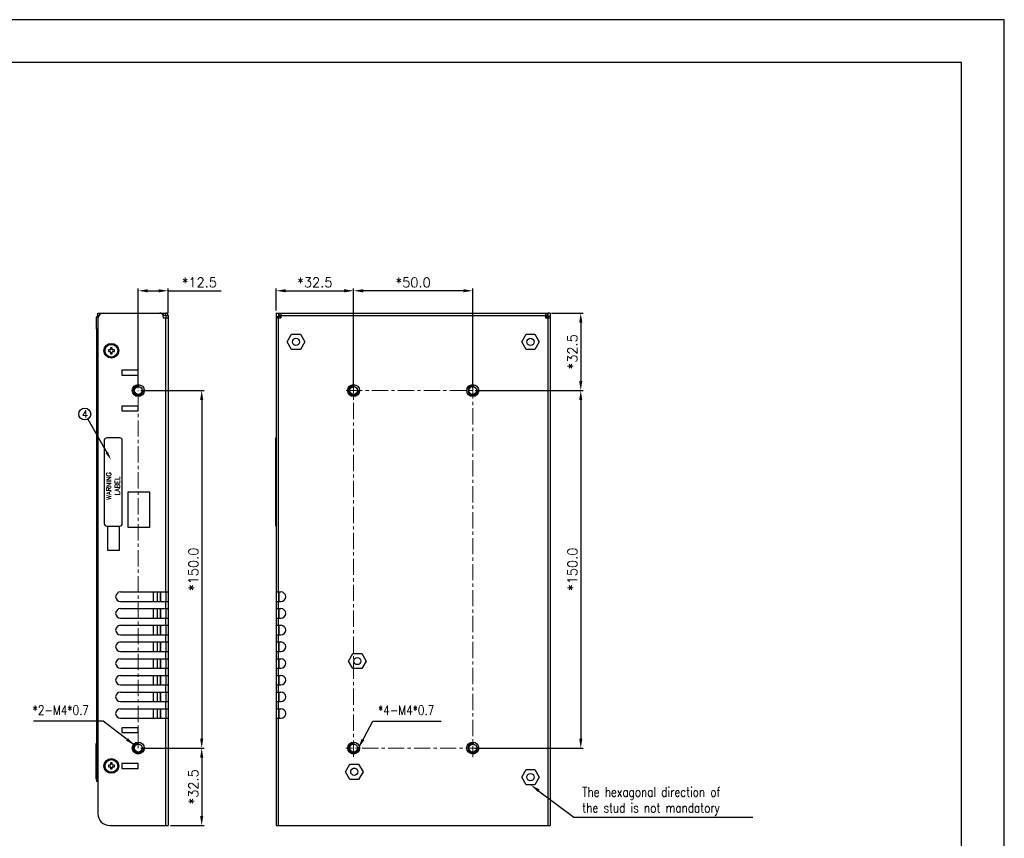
# Model space of a CAD drawing. Header units: millimetres. Extents: x 1519 to 3473, y -1005 to -133.
# Tile 14 of 14: x 1880 to 2293, y -814 to -470. Entities that reach past the tile are written whole.
import ezdxf

# ---------------------------------------------------------------- set-up
doc = ezdxf.new("R2010")
doc.units = ezdxf.units.MM
doc.header["$LTSCALE"] = 1.21
doc.header["$PDMODE"] = 3
doc.header["$PDSIZE"] = 0.3125
doc.linetypes.add('CENTER', pattern=[0.6, 0.375, -0.075, 0.075, -0.075])
doc.layers.get('0').update_dxf_attribs({"linetype": 'CONTINUOUS'})
doc.layers.get('DEFPOINTS').update_dxf_attribs({"linetype": 'CONTINUOUS'})
for name, color, linetype in [('02___PRT_ALL_AXES', 7, 'CONTINUOUS'), ('20_ALL_FEATURES', 7, 'CONTINUOUS'), ('C', 6, 'CENTER'), ('DIM', 2, 'CONTINUOUS')]:
    doc.layers.add(name, color=color, linetype=linetype)
for name, color, linetype, lineweight in [('AM_5', 3, 'CONTINUOUS', 25), ('CENTER', 4, 'CENTER', 13), ('Dimension', 2, 'CONTINUOUS', 9), ('line', 3, 'CONTINUOUS', 25)]:
    doc.layers.add(name, color=color, linetype=linetype, lineweight=lineweight)
doc.styles.add('ROMANS', font='romans')
doc.styles.add('SIMPLEX', font='SIMPLEX.shx')
doc.styles.get("Standard").update_dxf_attribs({"font": 'ISOCP.SHX', "width": 0.8})
doc.dimstyles.new('PD', dxfattribs={"dimscale": 0, "dimtxt": 4, "dimasz": 4, "dimexe": 1, "dimexo": 1, "dimgap": 1.5, "dimtad": 1, "dimdec": 1, "dimzin": 0, "dimdsep": 46, "dimtxsty": 'ROMANS', "dimcen": -0.5, "dimadec": 0, "dimazin": 0, "dimtp": 0.1, "dimtfac": 1, "dimtdec": 1, "dimtmove": 0, "dimatfit": 3, "dimfxl": 1, "dimtolj": 1, "dimtzin": 0, "dimarcsym": 0})

# ---------------------------------------------------------------- blocks, each defined once
blk = doc.blocks.new('*D123')
at = {"layer": 'DEFPOINTS', "color": 0}
for p in [(2020.13, -583.94), (2020.13, -625.78), (2070.13, -625.78)]:
    blk.add_point(p, dxfattribs=at)
at = {"layer": 'Dimension', "color": 0, "lineweight": -2}
for p, q in [((2020.13, -624.78), (2020.13, -582.94)), ((2066.13, -583.94), (2024.13, -583.94)), ((2070.13, -624.78), (2070.13, -582.94))]:
    blk.add_line(p, q, dxfattribs=at)
at = {"layer": 'Dimension', "color": 0}
for points in [[(2024.13, -583.27), (2024.13, -584.6), (2020.13, -583.94)], [(2066.13, -583.27), (2066.13, -584.6), (2070.13, -583.94)]]:
    blk.add_solid(points, dxfattribs=at)
at = {"layer": 'Dimension', "color": 0, "insert": (2045.13, -580.44), "char_height": 4, "attachment_point": 5, "style": 'ROMANS'}
blk.add_mtext('\\A1;*50.0', dxfattribs=at)
blk = doc.blocks.new('*D124')
at = {"layer": 'DEFPOINTS', "color": 0}
for p in [(2070.13, -625.78), (2070.13, -775.78), (2115.44, -775.78)]:
    blk.add_point(p, dxfattribs=at)
at = {"layer": 'Dimension', "color": 0, "lineweight": -2}
for p, q in [((2071.13, -625.78), (2116.44, -625.78)), ((2115.44, -629.78), (2115.44, -771.78)), ((2071.13, -775.78), (2116.44, -775.78))]:
    blk.add_line(p, q, dxfattribs=at)
at = {"layer": 'Dimension', "color": 0}
for points in [[(2114.78, -629.78), (2116.11, -629.78), (2115.44, -625.78)], [(2114.78, -771.78), (2116.11, -771.78), (2115.44, -775.78)]]:
    blk.add_solid(points, dxfattribs=at)
at = {"layer": 'Dimension', "color": 0, "insert": (2111.94, -700.78), "char_height": 4, "attachment_point": 5, "rotation": 90, "style": 'ROMANS'}
blk.add_mtext('\\A1;*150.0', dxfattribs=at)
blk = doc.blocks.new('*D129')
at = {"layer": 'DEFPOINTS', "color": 0}
for p in [(1929.76, -583.94), (1942.26, -594.28), (1929.76, -625.78)]:
    blk.add_point(p, dxfattribs=at)
at = {"layer": 'Dimension', "color": 0, "lineweight": -2}
for p, q in [((1929.76, -624.78), (1929.76, -582.94)), ((1933.76, -583.94), (1938.26, -583.94)), ((1942.26, -593.28), (1942.26, -582.94)), ((1942.26, -583.94), (1964.5, -583.94))]:
    blk.add_line(p, q, dxfattribs=at)
at = {"layer": 'Dimension', "color": 0}
for points in [[(1933.76, -583.27), (1933.76, -584.6), (1929.76, -583.94)], [(1938.26, -583.27), (1938.26, -584.6), (1942.26, -583.94)]]:
    blk.add_solid(points, dxfattribs=at)
at = {"layer": 'Dimension', "color": 0, "insert": (1955.38, -580.44), "char_height": 4, "attachment_point": 5, "style": 'ROMANS'}
blk.add_mtext('\\A1;*12.5', dxfattribs=at)
blk = doc.blocks.new('*D125')
at = {"layer": 'DEFPOINTS', "color": 0}
for p in [(1929.76, -625.78), (1929.76, -775.78), (1956.37, -775.78)]:
    blk.add_point(p, dxfattribs=at)
at = {"layer": 'Dimension', "color": 0, "lineweight": -2}
for p, q in [((1930.76, -625.78), (1957.37, -625.78)), ((1956.37, -629.78), (1956.37, -771.78)), ((1930.76, -775.78), (1957.37, -775.78))]:
    blk.add_line(p, q, dxfattribs=at)
at = {"layer": 'Dimension', "color": 0}
for points in [[(1955.7, -629.78), (1957.04, -629.78), (1956.37, -625.78)], [(1955.7, -771.78), (1957.04, -771.78), (1956.37, -775.78)]]:
    blk.add_solid(points, dxfattribs=at)
at = {"layer": 'Dimension', "color": 0, "insert": (1952.87, -700.78), "char_height": 4, "attachment_point": 5, "rotation": 90, "style": 'ROMANS'}
blk.add_mtext('\\A1;*150.0', dxfattribs=at)
blk = doc.blocks.new('*D130')
at = {"layer": 'DEFPOINTS', "color": 0}
for p in [(1929.76, -775.78), (1942.26, -808.28), (1956.37, -808.28)]:
    blk.add_point(p, dxfattribs=at)
at = {"layer": 'Dimension', "color": 0, "lineweight": -2}
for p, q in [((1930.76, -775.78), (1957.37, -775.78)), ((1956.37, -779.78), (1956.37, -804.28)), ((1943.26, -808.28), (1957.37, -808.28))]:
    blk.add_line(p, q, dxfattribs=at)
at = {"layer": 'Dimension', "color": 0}
for points in [[(1955.7, -779.78), (1957.04, -779.78), (1956.37, -775.78)], [(1955.7, -804.28), (1957.04, -804.28), (1956.37, -808.28)]]:
    blk.add_solid(points, dxfattribs=at)
at = {"layer": 'Dimension', "color": 0, "insert": (1952.87, -792.03), "char_height": 4, "attachment_point": 5, "rotation": 90, "style": 'ROMANS'}
blk.add_mtext('\\A1;*32.5', dxfattribs=at)
blk = doc.blocks.new('*D133')
at = {"layer": 'DEFPOINTS', "color": 0}
for p in [(2020.13, -583.94), (1987.63, -593.28), (2020.13, -625.78)]:
    blk.add_point(p, dxfattribs=at)
at = {"layer": 'Dimension', "color": 0, "lineweight": -2}
for p, q in [((1987.63, -592.28), (1987.63, -582.94)), ((1991.63, -583.94), (2016.13, -583.94)), ((2020.13, -624.78), (2020.13, -582.94))]:
    blk.add_line(p, q, dxfattribs=at)
at = {"layer": 'Dimension', "color": 0}
for points in [[(1991.63, -583.27), (1991.63, -584.6), (1987.63, -583.94)], [(2016.13, -583.27), (2016.13, -584.6), (2020.13, -583.94)]]:
    blk.add_solid(points, dxfattribs=at)
at = {"layer": 'Dimension', "color": 0, "insert": (2003.88, -580.44), "char_height": 4, "attachment_point": 5, "style": 'ROMANS'}
blk.add_mtext('\\A1;*32.5', dxfattribs=at)
blk = doc.blocks.new('*D134')
at = {"layer": 'DEFPOINTS', "color": 0}
for p in [(2102.13, -593.28), (2070.13, -625.78), (2115.44, -625.78)]:
    blk.add_point(p, dxfattribs=at)
at = {"layer": 'Dimension', "color": 0, "lineweight": -2}
for p, q in [((2103.13, -593.28), (2116.44, -593.28)), ((2115.44, -597.28), (2115.44, -621.78)), ((2071.13, -625.78), (2116.44, -625.78))]:
    blk.add_line(p, q, dxfattribs=at)
at = {"layer": 'Dimension', "color": 0}
for points in [[(2114.78, -597.28), (2116.11, -597.28), (2115.44, -593.28)], [(2114.78, -621.78), (2116.11, -621.78), (2115.44, -625.78)]]:
    blk.add_solid(points, dxfattribs=at)
at = {"layer": 'Dimension', "color": 0, "insert": (2111.94, -609.53), "char_height": 4, "attachment_point": 5, "rotation": 90, "style": 'ROMANS'}
blk.add_mtext('\\A1;*32.5', dxfattribs=at)
blk = doc.blocks.new('C')
at = {"layer": 'AM_5', "color": 3}
blk.add_line((-1379.95, 1284.24), (-1387.22, 1269.94), dxfattribs=at)
at = {"layer": 'AM_5', "color": 3, "lineweight": 5}
blk.add_trace([(-1387.76, 1270.22), (-1386.69, 1269.67), (-1388.86, 1266.73)], dxfattribs=at)
blk = doc.blocks.new('C2')
at = {"layer": 'C', "linetype": 'ByBlock'}
blk.add_line((-1041.18, 1238.72), (-966.11, 1238.72), dxfattribs=at)
at = {"layer": 'DIM', "color": 6}
blk.add_line((-1056, 1249.85), (-1041.18, 1238.72), dxfattribs=at)
blk.add_solid([(-1056.4, 1249.32), (-1059.2, 1252.25), (-1055.6, 1250.38)], dxfattribs=at)

msp = doc.modelspace()

# ---------------------------------------------------------------- linework, layer by layer
at = {"color": 7, "linetype": 'Continuous'}
for p, q in [((1912.26, -594.98), (1912.91, -594.98)), ((1912.76, -593.28), (1938.76, -593.28)), ((1912.76, -594.28), (1912.76, -593.28)), ((1912.86, -594.38), (1912.86, -595.12)), ((1938.89, -593.28), (1941.26, -593.28)), ((1940.26, -593.28), (1940.26, -594.28)), ((1940.26, -594.78), (1940.26, -595.28)), ((1941.26, -594.28), (1941.26, -593.28)), ((1941.26, -594.28), (1942.26, -594.28)), ((1942.26, -594.28), (1942.26, -808.28)), ((1987.63, -593.28), (1988.63, -593.28)), ((1987.63, -593.28), (1987.63, -808.28)), ((1987.63, -594.78), (1988.63, -594.78)), ((1988.73, -593.28), (2101.53, -593.28)), ((1988.73, -593.28), (1988.73, -594.28)), ((1989.63, -593.28), (1989.63, -595.28)), ((1989.63, -594.28), (2100.63, -594.28)), ((2100.63, -593.28), (2100.63, -595.28)), ((2101.53, -593.28), (2101.53, -594.28)), ((2102.63, -593.28), (2101.63, -593.28)), ((2102.63, -594.78), (2101.63, -594.78)), ((2102.63, -593.28), (2102.63, -808.28)), ((1912.76, -595.78), (1912.76, -803.28)), ((1940.26, -595.28), (1942.26, -595.28)), ((1941.26, -710.28), (1941.26, -595.28)), ((1987.63, -595.28), (1989.63, -595.28)), ((1988.63, -710.28), (1988.63, -595.28)), ((2100.63, -595.28), (2102.63, -595.28)), ((2101.63, -595.28), (2101.63, -808.28)), ((1917.91, -608.73), (1917.21, -608.73)), ((1917.21, -608.73), (1917.21, -609.43)), ((1917.21, -609.43), (1917.91, -609.43)), ((1918.81, -607.83), (1918.11, -607.83)), ((1918.11, -607.83), (1918.11, -608.53)), ((1918.11, -609.63), (1918.11, -610.33)), ((1918.11, -610.33), (1918.81, -610.33)), ((1918.81, -608.53), (1918.81, -607.83)), ((1918.81, -610.33), (1918.81, -609.63)), ((1919.71, -608.73), (1919.01, -608.73)), ((1919.01, -609.43), (1919.71, -609.43)), ((1919.71, -609.43), (1919.71, -608.73)), ((1929.76, -617.28), (1922.86, -617.28)), ((1922.86, -617.28), (1922.86, -619.28)), ((1922.86, -619.28), (1929.76, -619.28)), ((1929.76, -619.28), (1929.76, -617.28)), ((1929.76, -632.28), (1922.86, -632.28)), ((1922.86, -632.28), (1922.86, -634.28)), ((1922.86, -634.28), (1929.76, -634.28)), ((1929.76, -634.28), (1929.76, -632.28)), ((1915.51, -646.65), (1915.51, -681.65)), ((1922.01, -645.65), (1916.51, -645.65)), ((1923.01, -681.65), (1923.01, -646.65)), ((1987.53, -645.65), (1987.63, -645.65)), ((1987.53, -682.65), (1987.53, -645.65)), ((1987.53, -646.65), (1987.63, -646.65)), ((1925.46, -668.24), (1934.46, -668.24)), ((1925.46, -683.24), (1925.46, -668.24)), ((1934.46, -668.24), (1934.46, -683.24)), ((1987.53, -681.65), (1987.63, -681.65)), ((1916.51, -682.65), (1922.01, -682.65)), ((1921.86, -682.78), (1916.86, -682.78)), ((1916.86, -682.78), (1916.86, -692.78)), ((1921.86, -692.78), (1921.86, -682.78)), ((1934.46, -683.24), (1925.46, -683.24)), ((1987.53, -682.65), (1987.63, -682.65)), ((1916.86, -692.78), (1921.86, -692.78)), ((1922.26, -710.28), (1942.26, -710.28)), ((1936.16, -714.28), (1936.16, -710.28)), ((1937.76, -714.28), (1937.76, -710.28)), ((1939.07, -714.28), (1939.07, -710.28)), ((1939.26, -714.28), (1939.26, -710.28)), ((1987.63, -710.28), (1989.63, -710.28)), ((1988.93, -714.28), (1988.93, -710.28)), ((1922.26, -714.28), (1942.26, -714.28)), ((1941.26, -717.28), (1941.26, -714.28)), ((1987.63, -714.28), (1989.63, -714.28)), ((1988.63, -717.28), (1988.63, -714.28)), ((1922.26, -717.28), (1942.26, -717.28)), ((1936.16, -721.28), (1936.16, -717.28)), ((1937.76, -721.28), (1937.76, -717.28)), ((1939.07, -721.28), (1939.07, -717.28)), ((1939.26, -721.28), (1939.26, -717.28)), ((1987.63, -717.28), (1989.63, -717.28)), ((1988.93, -721.28), (1988.93, -717.28)), ((1922.26, -721.28), (1942.26, -721.28)), ((1941.26, -724.28), (1941.26, -721.28)), ((1987.63, -721.28), (1989.63, -721.28)), ((1988.63, -724.28), (1988.63, -721.28)), ((1922.26, -724.28), (1942.26, -724.28)), ((1936.16, -728.28), (1936.16, -724.28)), ((1937.76, -728.28), (1937.76, -724.28)), ((1939.07, -728.28), (1939.07, -724.28)), ((1939.26, -728.28), (1939.26, -724.28)), ((1987.63, -724.28), (1989.63, -724.28)), ((1988.93, -728.28), (1988.93, -724.28)), ((1922.26, -728.28), (1942.26, -728.28)), ((1922.26, -731.28), (1942.26, -731.28)), ((1936.16, -735.28), (1936.16, -731.28)), ((1937.76, -735.28), (1937.76, -731.28)), ((1939.07, -735.28), (1939.07, -731.28)), ((1939.26, -735.28), (1939.26, -731.28)), ((1941.26, -731.28), (1941.26, -728.28)), ((1987.63, -728.28), (1989.63, -728.28)), ((1987.63, -731.28), (1989.63, -731.28)), ((1988.63, -731.28), (1988.63, -728.28)), ((1988.93, -735.28), (1988.93, -731.28)), ((1922.26, -735.28), (1942.26, -735.28)), ((1941.26, -738.28), (1941.26, -735.28)), ((1987.63, -735.28), (1989.63, -735.28)), ((1988.63, -738.28), (1988.63, -735.28)), ((1922.26, -738.28), (1942.26, -738.28)), ((1936.16, -742.28), (1936.16, -738.28)), ((1937.76, -742.28), (1937.76, -738.28)), ((1939.07, -742.28), (1939.07, -738.28)), ((1939.26, -742.28), (1939.26, -738.28)), ((1987.63, -738.28), (1989.63, -738.28)), ((1988.93, -742.28), (1988.93, -738.28)), ((1922.26, -742.28), (1942.26, -742.28)), ((1941.26, -745.28), (1941.26, -742.28)), ((1987.63, -742.28), (1989.63, -742.28)), ((1988.63, -745.28), (1988.63, -742.28)), ((1922.26, -745.28), (1942.26, -745.28)), ((1936.16, -749.28), (1936.16, -745.28)), ((1937.76, -749.28), (1937.76, -745.28)), ((1939.07, -749.28), (1939.07, -745.28)), ((1939.26, -749.28), (1939.26, -745.28)), ((1987.63, -745.28), (1989.63, -745.28)), ((1988.93, -749.28), (1988.93, -745.28)), ((1922.26, -749.28), (1942.26, -749.28)), ((1941.26, -752.28), (1941.26, -749.28)), ((1987.63, -749.28), (1989.63, -749.28)), ((1988.63, -752.28), (1988.63, -749.28)), ((1922.26, -752.28), (1942.26, -752.28)), ((1936.16, -756.28), (1936.16, -752.28)), ((1937.76, -756.28), (1937.76, -752.28)), ((1939.07, -756.28), (1939.07, -752.28)), ((1939.26, -756.28), (1939.26, -752.28)), ((1987.63, -752.28), (1989.63, -752.28)), ((1988.93, -756.28), (1988.93, -752.28)), ((1922.26, -756.28), (1942.26, -756.28)), ((1922.26, -759.28), (1942.26, -759.28)), ((1936.16, -763.28), (1936.16, -759.28)), ((1937.76, -763.28), (1937.76, -759.28)), ((1939.07, -763.28), (1939.07, -759.28)), ((1939.26, -763.28), (1939.26, -759.28)), ((1941.26, -759.28), (1941.26, -756.28)), ((1987.63, -756.28), (1989.63, -756.28)), ((1987.63, -759.28), (1989.63, -759.28)), ((1988.63, -759.28), (1988.63, -756.28)), ((1988.93, -763.28), (1988.93, -759.28)), ((1922.26, -763.28), (1942.26, -763.28)), ((1941.26, -808.28), (1941.26, -763.28)), ((1987.63, -763.28), (1989.63, -763.28)), ((1988.63, -808.28), (1988.63, -763.28)), ((1929.76, -767.28), (1922.86, -767.28)), ((1922.86, -767.28), (1922.86, -769.28)), ((1929.76, -769.28), (1929.76, -767.28)), ((1922.86, -769.28), (1929.76, -769.28)), ((1912.07, -773.88), (1912.26, -773.88)), ((1912.07, -788.88), (1912.07, -773.88)), ((1912.07, -774.88), (1912.26, -774.88)), ((1917.91, -782.93), (1917.21, -782.93)), ((1917.21, -782.93), (1917.21, -783.63)), ((1917.21, -783.63), (1917.91, -783.63)), ((1918.81, -782.03), (1918.11, -782.03)), ((1918.11, -782.03), (1918.11, -782.73)), ((1918.11, -783.83), (1918.11, -784.53)), ((1918.11, -784.53), (1918.81, -784.53)), ((1918.81, -782.73), (1918.81, -782.03)), ((1918.81, -784.53), (1918.81, -783.83)), ((1919.71, -782.93), (1919.01, -782.93)), ((1919.01, -783.63), (1919.71, -783.63)), ((1919.71, -783.63), (1919.71, -782.93)), ((1929.76, -782.28), (1922.86, -782.28)), ((1922.86, -782.28), (1922.86, -784.28)), ((1922.86, -784.28), (1929.76, -784.28)), ((1929.76, -784.28), (1929.76, -782.28)), ((1912.07, -787.88), (1912.26, -787.88)), ((1912.07, -788.88), (1912.26, -788.88)), ((1917.76, -808.28), (1942.26, -808.28)), ((1987.63, -808.28), (2102.63, -808.28))]:
    msp.add_line(p, q, dxfattribs=at)
at = {"color": 3, "linetype": 'Continuous'}
for p, q in [((1912.26, -599.98), (1912.26, -594.98)), ((1912.76, -594.28), (1913.27, -594.28)), ((1912.86, -594.38), (1913.21, -594.38)), ((1941.26, -594.28), (1940.16, -594.28)), ((1941.26, -594.28), (1941.26, -595.28)), ((1988.63, -593.28), (1988.63, -595.28)), ((1989.63, -594.28), (1988.73, -594.28)), ((1988.73, -594.28), (1988.73, -595.28)), ((2101.53, -594.28), (2100.63, -594.28)), ((2101.53, -594.28), (2101.53, -595.28)), ((2101.63, -593.28), (2101.63, -595.28)), ((1989.05, -595.12), (1988.73, -595.12)), ((2101.53, -595.12), (2101.2, -595.12)), ((1912.76, -599.98), (1912.26, -599.98)), ((1941.26, -710.28), (1941.26, -714.28)), ((1988.63, -710.28), (1988.63, -714.28)), ((1988.73, -714.28), (1988.73, -710.28)), ((1941.26, -717.28), (1941.26, -721.28)), ((1988.63, -717.28), (1988.63, -721.28)), ((1988.73, -721.28), (1988.73, -717.28)), ((1941.26, -724.28), (1941.26, -728.28)), ((1988.63, -724.28), (1988.63, -728.28)), ((1988.73, -728.28), (1988.73, -724.28)), ((1941.26, -731.28), (1941.26, -735.28)), ((1988.63, -731.28), (1988.63, -735.28)), ((1988.73, -735.28), (1988.73, -731.28)), ((1941.26, -738.28), (1941.26, -742.28)), ((1988.63, -738.28), (1988.63, -742.28)), ((1988.73, -742.28), (1988.73, -738.28)), ((1941.26, -745.28), (1941.26, -749.28)), ((1988.63, -745.28), (1988.63, -749.28)), ((1988.73, -749.28), (1988.73, -745.28)), ((1941.26, -752.28), (1941.26, -756.28)), ((1988.63, -752.28), (1988.63, -756.28)), ((1988.73, -756.28), (1988.73, -752.28)), ((1941.26, -759.28), (1941.26, -763.28)), ((1988.63, -759.28), (1988.63, -763.28)), ((1988.73, -763.28), (1988.73, -759.28))]:
    msp.add_line(p, q, dxfattribs=at)
for points in [[(1519.19, -1004.82), (2293.19, -1004.82), (2293.19, -470.22), (1519.19, -470.22)], [(1537.19, -986.82), (2275.19, -986.82), (2275.19, -488.22), (1537.19, -488.22)]]:
    msp.add_lwpolyline(points, close=True)
for centre, radius in [((1929.76, -625.78), 2.5), ((2020.13, -625.78), 2.5), ((2070.13, -625.78), 2.5), ((1929.76, -625.78), 1.65), ((2020.13, -625.78), 1.65), ((2070.13, -625.78), 1.65), ((1929.76, -775.78), 2.5), ((1929.76, -775.78), 1.65), ((2020.13, -775.78), 2.5), ((2020.13, -775.78), 1.65), ((2070.13, -775.78), 2.5), ((2070.13, -775.78), 1.65)]:
    msp.add_circle(centre, radius)
msp.add_arc((1912.86, -594.98), 0.6, 90, 180, dxfattribs=at)
at = {"color": 7, "linetype": 'Continuous'}
for centre, radius, start, end in [((1915.26, -595.78), 2.5, 90, 180), ((1938.76, -594.78), 1.5, 0, 90), ((1941.26, -594.28), 1, 0, 90), ((1989.93, -595.58), 1, 108.4489, 161.5511), ((2100.33, -595.58), 1, 18.4489, 71.5511), ((1917.91, -608.53), 0.2, 270, 0), ((1917.91, -609.63), 0.2, 0, 90), ((1919.01, -608.53), 0.2, 180, 270), ((1919.01, -609.63), 0.2, 90, 180), ((1916.51, -646.65), 1, 90, 180), ((1922.01, -646.65), 1, 0, 90), ((1916.51, -681.65), 1, 180, 270), ((1922.01, -681.65), 1, 270, 0), ((1922.26, -712.28), 2, 90, 270), ((1989.63, -712.28), 2, 270, 90), ((1922.26, -719.28), 2, 90, 270), ((1989.63, -719.28), 2, 270, 90), ((1922.26, -726.28), 2, 90, 270), ((1989.63, -726.28), 2, 270, 90), ((1922.26, -733.28), 2, 90, 270), ((1989.63, -733.28), 2, 270, 90), ((1922.26, -740.28), 2, 90, 270), ((1989.63, -740.28), 2, 270, 90), ((1922.26, -747.28), 2, 90, 270), ((1989.63, -747.28), 2, 270, 90), ((1922.26, -754.28), 2, 90, 270), ((1989.63, -754.28), 2, 270, 90), ((1922.26, -761.28), 2, 90, 270), ((1989.63, -761.28), 2, 270, 90), ((1917.91, -782.73), 0.2, 270, 0), ((1917.91, -783.83), 0.2, 0, 90), ((1919.01, -782.73), 0.2, 180, 270), ((1919.01, -783.83), 0.2, 90, 180), ((2020.38, -785.86), 1.6, 57.4953, 120.7686), ((1917.76, -803.28), 5, 180, 270)]:
    msp.add_arc(centre, radius, start, end, dxfattribs=at)
at = {"layer": '02___PRT_ALL_AXES', "color": 7, "linetype": 'Continuous'}
for p, q in [((1992.27, -605.38), (1994.1, -602.2)), ((1994.1, -602.2), (1997.78, -602.2)), ((1997.78, -602.2), (1999.61, -605.38)), ((2090.67, -605.38), (2092.5, -602.2)), ((2092.5, -602.2), (2096.18, -602.2)), ((2096.18, -602.2), (2098.01, -605.38)), ((1994.1, -608.56), (1992.27, -605.38)), ((1999.61, -605.38), (1997.78, -608.56)), ((2092.5, -608.56), (2090.67, -605.38)), ((2098.01, -605.38), (2096.18, -608.56)), ((1997.78, -608.56), (1994.1, -608.56)), ((2096.18, -608.56), (2092.5, -608.56)), ((2018.01, -739.28), (2019.85, -736.1)), ((2019.85, -742.46), (2018.01, -739.28)), ((2019.85, -736.1), (2023.52, -736.1)), ((2023.52, -736.1), (2025.35, -739.28)), ((2025.35, -739.28), (2023.52, -742.46)), ((2023.52, -742.46), (2019.85, -742.46)), ((2016.72, -785.73), (2018.55, -782.55)), ((2018.55, -782.55), (2022.23, -782.55)), ((2022.23, -782.55), (2024.06, -785.73)), ((2090.67, -787.98), (2092.5, -784.8)), ((2092.5, -784.8), (2096.18, -784.8)), ((2096.18, -784.8), (2098.01, -787.98)), ((2018.55, -788.91), (2016.72, -785.73)), ((2022.23, -788.91), (2018.55, -788.91)), ((2024.06, -785.73), (2022.23, -788.91)), ((2092.5, -791.16), (2090.67, -787.98)), ((2098.01, -787.98), (2096.18, -791.16)), ((2096.18, -791.16), (2092.5, -791.16))]:
    msp.add_line(p, q, dxfattribs=at)
for centre, radius in [((1918.46, -609.08), 3.09), ((1918.46, -609.08), 2.65), ((1995.94, -605.38), 1.5), ((2094.34, -605.38), 1.5), ((2021.68, -739.28), 1.5), ((1918.46, -783.28), 3.09), ((1918.46, -783.28), 2.65), ((2020.39, -785.73), 1.5), ((2094.34, -787.98), 1.5)]:
    msp.add_circle(centre, radius, dxfattribs=at)
at = {"layer": '20_ALL_FEATURES', "color": 3, "linetype": 'Continuous'}
for p in [(1912.26, -599.98), (1912.76, -789.78)]:
    msp.add_line(p, (1912.26, -789.78), dxfattribs=at)
at = {"layer": 'CENTER', "ltscale": 15}
for p, q in [((2020.13, -779.39), (2020.13, -622.51)), ((2070.13, -622.35), (2070.13, -779.56)), ((1929.76, -775.78), (1929.76, -625.78)), ((2016.93, -625.78), (2073.56, -625.78)), ((2074.07, -775.78), (2016.85, -775.78))]:
    msp.add_line(p, q, dxfattribs=at)
at = {"layer": 'DIM'}
msp.add_circle((1907.29, -635.65), 2.49, dxfattribs=at)
at = {"layer": 'line', "linetype": 'Continuous'}
for centre in [(1929.76, -625.78), (2020.13, -625.78), (2070.13, -625.78), (1929.76, -775.78), (2020.13, -775.78), (2070.13, -775.78)]:
    msp.add_arc(centre, 2, 78.6341, 9.7617, dxfattribs=at)

# ---------------------------------------------------------------- block references
msp.add_blockref('C2', (3153.76, -2043.53))
at = {"layer": 'DIM', "rotation": 56.7699010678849}
msp.add_blockref('C', (3739.01, -187.3), dxfattribs=at)

# ---------------------------------------------------------------- texts
at = {"insert": (2116.07, -792.18), "char_height": 4, "width": 71.8771, "attachment_point": 1}
msp.add_mtext('{\\Fromans.shx|c0;\\C6;The hexagonal direction of the stud is not mandatory}', dxfattribs=at)
at = {"layer": 'DIM', "linetype": 'Continuous', "style": 'SIMPLEX'}
msp.add_text('4', height=3.11, dxfattribs=at).set_placement((1906.02, -637.25))
at = {"layer": 'DIM', "color": 0, "style": 'ROMANS'}
for s, p in [('WARNING', (1918.37, -671.67)), ('LABEL', (1921.95, -669.75))]:
    msp.add_text(s, height=2, rotation=90, dxfattribs=at).set_placement(p)
at = {"layer": 'Dimension', "char_height": 4, "width": 26.32, "attachment_point": 1}
for s, insert in [('{\\Fsimplex.shx|c0;*2-M4*0.7}', (1885.44, -757.88)), ('{\\Fsimplex.shx|c0;*4-M4*0.7}', (2030.38, -757.88))]:
    msp.add_mtext(s, dxfattribs=dict(at, insert=insert))

# ---------------------------------------------------------------- dimensions: what is measured, and where the dimension line sits
at = {"layer": 'Dimension'}
for base, p1, p2, picture, middle in [((1929.76, -583.94), (1942.26, -594.28), (1929.76, -625.78), '*D129', (1955.38, -583.94)), ((2020.13, -583.94), (2070.13, -625.78), (2020.13, -625.78), '*D123', (2045.13, -583.94))]:
    dim = msp.add_linear_dim(base=base, p1=p1, p2=p2, text='*<>', dimstyle='PD', override={"dimscale": 1}, dxfattribs=at)
    dim.commit()
    dim.dimension.update_dxf_attribs({"geometry": picture, "text_midpoint": middle, "dimtype": 160})
dim = msp.add_linear_dim(base=(2020.13, -583.94), p1=(1987.63, -593.28), p2=(2020.13, -625.78), text='*<>', dimstyle='PD', override={"dimscale": 1}, dxfattribs=at)
dim.commit()
dim.dimension.update_dxf_attribs({"geometry": '*D133', "text_midpoint": (2003.88, -580.44)})
for base, p1, p2, picture, middle in [((2115.44, -625.78), (2102.13, -593.28), (2070.13, -625.78), '*D134', (2111.94, -609.53)), ((1956.37, -808.28), (1929.76, -775.78), (1942.26, -808.28), '*D130', (1952.87, -792.03))]:
    dim = msp.add_linear_dim(base=base, p1=p1, p2=p2, angle=90, text='*<>', dimstyle='PD', override={"dimscale": 1}, dxfattribs=at)
    dim.commit()
    dim.dimension.update_dxf_attribs({"geometry": picture, "text_midpoint": middle})
for base, p1, p2, angle, picture, middle in [((1956.37, -775.78), (1929.76, -625.78), (1929.76, -775.78), 90, '*D125', (1956.37, -700.78)), ((2115.44, -775.78), (2070.13, -625.78), (2070.13, -775.78), 270, '*D124', (2115.44, -700.78))]:
    dim = msp.add_linear_dim(base=base, p1=p1, p2=p2, angle=angle, text='*<>', dimstyle='PD', override={"dimscale": 1}, dxfattribs=at)
    dim.commit()
    dim.dimension.update_dxf_attribs({"geometry": picture, "text_midpoint": middle, "dimtype": 160})

# ---------------------------------------------------------------- leaders
at = {"layer": 'DIM'}
for points in [[(1928.17, -774.57), (1914.96, -764.44), (1885.74, -764.44)], [(2022.13, -775.78), (2028.16, -764.44), (2056.9, -764.44)]]:
    msp.add_leader(points, dimstyle='PD', override={"dimscale": 1, "dimtad": 0}, dxfattribs=at)

doc.saveas('drawing.dxf')
